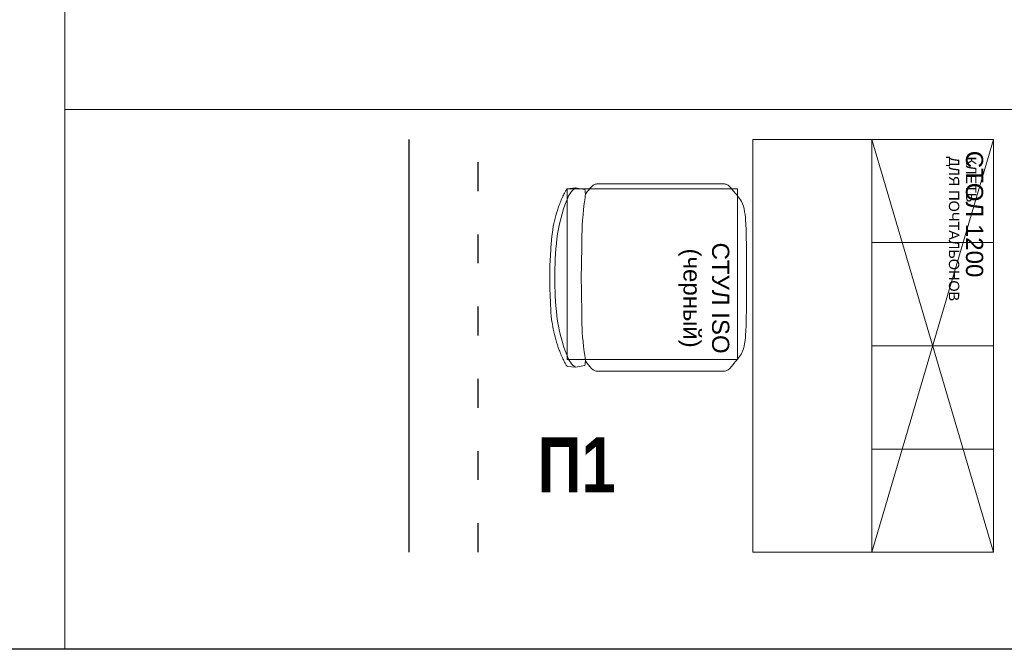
# Model space of a CAD drawing. Header units: millimetres. Extents: x -57464382 to 30606835, y -92609 to 65084.
# Tile 13 of 256: x -74635 to -71771, y -55394 to -53564. Entities that reach past the tile are written whole.
import ezdxf

# ---------------------------------------------------------------- set-up
doc = ezdxf.new("R2010")
doc.units = ezdxf.units.MM
doc.linetypes.add('ACAD_ISO03W100', pattern=[30, 12, -18])
doc.layers.get('0').update_dxf_attribs({"lineweight": 0})
doc.layers.get('Defpoints').update_dxf_attribs({"color": 30})
doc.layers.add('09_АР_Мебель', color=4, linetype='Continuous', lineweight=9)
doc.layers.add('17_АР_Текст', color=235, linetype='Continuous', lineweight=0)
doc.layers.add('1. ПОДЛОЖКА', color=7, linetype='Continuous', lineweight=0, true_color=0x9b9292)
doc.styles.add('_ТЕКСТОВЫЙ', font='arial.ttf', dxfattribs={"width": 0.8})
doc.styles.add('HVAC_AEP', font='arial.ttf')
doc.styles.get("Standard").update_dxf_attribs({"font": 'arial.ttf'})

# ---------------------------------------------------------------- blocks, each defined once
blk = doc.blocks.new('*T175')
at = {"color": 0, "linetype": 'ByBlock', "lineweight": -2, "transparency": 16777216}
for p, q in [((0, 0), (8500, 0)), ((0, 0), (0, -27939.3)), ((8500, 0), (8500, -27939.3)), ((0, -469.7), (8500, -469.7)), ((4500, -469.7), (4500, -27939.3)), ((0, -4969.7), (8500, -4969.7)), ((0, -9469.7), (8500, -9469.7)), ((0, -13269.7), (8500, -13269.7)), ((0, -16669.7), (8500, -16669.7)), ((0, -20469.7), (8500, -20469.7)), ((0, -24269.7), (8500, -24269.7)), ((0, -26370.4), (8500, -26370.4)), ((0, -27939.3), (8500, -27939.3))]:
    blk.add_line(p, q, dxfattribs=at)
at = {"color": 0, "lineweight": 15, "transparency": 16777216, "style": 'HVAC_AEP'}
for s, insert, char_height, width, attachment_point in [('{\\H0.83333x;\\C256;Готовые блоки (Барьеры, АРМ, Почтальоны)}', (4250, -234.8), 300, 8497, 5), ('{\\fCalibri|b0|i0|c204|p34;\\C256;Группа блоков 1200\\P\\PПо невозможности разместить стандартный барьер для приёма посылок, применить откидную столешницу для МГН}', (4550, -2719.7), 250, 3900, 4), ('{\\fCalibri|b0|i0|c204|p34;\\C256;Группа блоков 1400\\P\\PПо невозможности разместить стандартный барьер для приёма посылок, применить откидную столешницу для МГН}', (4550, -7219.7), 250, 3900, 4), ('{\\fCalibri|b0|i0|c204|p34;\\C256;Группа блоков \\P\\PПочта банк 1400}', (4550, -11369.7), 250, 3900, 4), ('{\\fCalibri|b0|i0|c204|p34;\\C256;Группа блоков \\P\\PПочта банк 1200}', (4550, -14969.7), 250, 3900, 4), ('{\\C256;ГРУППА МЕБЕЛИ ЦСУ (ЦЕНТР СОЦИАЛЬНЫХ УСЛУГ)\\P\\PЕсли не помещается в кабинете можно установить в клиентском зале }', (4550, -18569.7), 250, 3900, 4), ('{\\C256;ГРУППА МЕБЕЛИ ЦСУ (ЦЕНТР СОЦИАЛЬНЫХ УСЛУГ)\\P\\P\\fCalibri|b0|i0|c204|p34;Если нет места на стол 1400 ставим выноску на стол МГН 1200}', (4550, -22369.7), 250, 3900, 4)]:
    blk.add_mtext(s, dxfattribs=dict(at, insert=insert, char_height=char_height, width=width, attachment_point=attachment_point))
blk = doc.blocks.new('Стул')
at = {"layer": '09_АР_Мебель'}
for p, q in [((-272.5, 457.5), (-272.5, 187.5)), ((272.5, 457.5), (272.5, 187.5)), ((-260.4, 74.5), (-255.7, 101.9)), ((260.4, 74.5), (255.7, 101.9)), ((-258.2, 50.5), (-260.4, 74.5)), ((258.2, 50.5), (260.4, 74.5))]:
    blk.add_line(p, q, dxfattribs=at)
for points, knots in [([(-272.5, 457.5), (-272.4, 472.1), (-272.3, 489), (-272.4, 507.5), (-270, 520.3), (-248.9, 535.6), (-217.5, 565.6), (-133.5, 573.3), (-44.5, 572.4), (0, 571.9)], [8.626658, 8.626658, 8.626658, 8.626658, 52.521027, 59.234811, 64.047752, 90.891923, 131.116467, 194.375748, 330.080561, 330.080561, 330.080561, 330.080561]), ([(272.5, 457.5), (272.4, 472.1), (272.3, 489), (272.4, 507.5), (270, 520.3), (248.9, 535.6), (217.5, 565.6), (133.5, 573.3), (44.5, 572.4), (0, 571.9)], [8.626658, 8.626658, 8.626658, 8.626658, 52.521027, 59.234811, 64.047752, 90.891923, 131.116467, 194.375748, 330.080561, 330.080561, 330.080561, 330.080561]), ([(-272.5, 187.5), (-272.4, 172.9), (-272.3, 156), (-272.4, 137.5), (-270, 124.8), (-256.8, 115.2), (-246.3, 106.2), (-242.9, 103.4)], [8.626658, 8.626658, 8.626658, 8.626658, 52.521027, 59.234811, 64.047752, 90.891923, 104.088874, 104.088874, 104.088874, 104.088874]), ([(272.5, 187.5), (272.4, 172.9), (272.3, 156), (272.4, 137.5), (270, 124.8), (256.8, 115.2), (246.3, 106.2), (242.9, 103.4)], [8.626658, 8.626658, 8.626658, 8.626658, 52.521027, 59.234811, 64.047752, 90.891923, 104.088874, 104.088874, 104.088874, 104.088874]), ([(-0.3, 91.4), (-31.7, 92), (-98.1, 93.3), (-182.2, 94.1), (-246.1, 105.1), (-255.7, 101.9)], [0, 0, 0, 0, 90.957455, 191.98862, 225.938775, 225.938775, 225.938775, 225.938775]), ([(0.3, 91.4), (31.7, 92), (121.8, 93.3), (182.2, 94.1), (246.1, 105.1), (255.7, 101.9)], [0, 0, 0, 0, 90.957455, 191.98862, 225.938775, 225.938775, 225.938775, 225.938775]), ([(-260.4, 74.5), (-253.9, 62.9), (-172.6, 20.5), (-68.1, 14.1), (-0.3, 14.7), (-0.3, 14.7), (-0.3, 14.7), (-0.3, 14.7), (-0.2, 14.7), (-0.1, 14.7), (0, 14.7)], [260.49779, 260.49779, 260.49779, 260.49779, 300.495976, 508.274753, 508.274753, 508.274753, 508.27557, 508.27557, 508.27557, 508.603601, 508.603601, 508.603601, 508.603601]), ([(260.4, 74.5), (253.9, 62.9), (172.6, 20.5), (68.1, 14.1), (0.3, 14.7), (0.3, 14.7), (0.3, 14.7), (0.3, 14.7), (0.2, 14.7), (0.1, 14.7), (0, 14.7)], [260.49779, 260.49779, 260.49779, 260.49779, 300.495976, 508.274753, 508.274753, 508.274753, 508.27557, 508.27557, 508.27557, 508.603601, 508.603601, 508.603601, 508.603601]), ([(-258.2, 50.5), (-257.5, 50), (-256.8, 49.5), (-253.8, 47.4), (-251.5, 45.9), (-246.9, 43.2), (-244.6, 42), (-240.4, 39.9), (-238.5, 39), (-235.7, 37.7), (-234.7, 37.2), (-231.1, 35.6), (-228.6, 34.5), (-220.9, 31.2), (-215.8, 29.2), (-200.4, 23.5), (-190.2, 20.1), (-160.2, 11.7), (-140.4, 7.8), (-77.4, 2.5), (-57.9, 1.1), (-25.6, 0), (-12.9, -0.1), (-0.2, 0), (-0.2, 0), (-0.2, 0), (-0.2, 0), (-0.1, 0), (-0.1, 0), (0, 0)], [277.161154, 277.161154, 277.161154, 277.161154, 279.234061, 279.234061, 285.775653, 285.775653, 292.317245, 292.317245, 297.582633, 297.582633, 300.513609, 300.513609, 308.017478, 308.017478, 323.025215, 323.025215, 353.040689, 353.040689, 411.428043, 411.428043, 469.815397, 469.815397, 508.274753, 508.274753, 508.274753, 508.275601, 508.275601, 508.275601, 508.478317, 508.478317, 508.478317, 508.478317]), ([(258.2, 50.5), (257.5, 50), (256.8, 49.5), (253.8, 47.4), (251.5, 45.9), (246.9, 43.2), (244.6, 42), (240.4, 39.9), (238.5, 39), (235.7, 37.7), (234.7, 37.2), (231.1, 35.6), (228.6, 34.5), (220.9, 31.2), (215.8, 29.2), (200.4, 23.5), (190.2, 20.1), (160.2, 11.7), (140.4, 7.8), (101.1, 2.5), (57.9, 1.1), (25.6, 0), (12.9, -0.1), (0.2, 0), (0.2, 0), (0.2, 0), (0.2, 0), (0.1, 0), (0.1, 0), (0, 0)], [277.161154, 277.161154, 277.161154, 277.161154, 279.234061, 279.234061, 285.775653, 285.775653, 292.317245, 292.317245, 297.582633, 297.582633, 300.513609, 300.513609, 308.017478, 308.017478, 323.025215, 323.025215, 353.040689, 353.040689, 411.428043, 411.428043, 469.815397, 469.815397, 508.274753, 508.274753, 508.274753, 508.275601, 508.275601, 508.275601, 508.478317, 508.478317, 508.478317, 508.478317])]:
    blk.add_open_spline(points, degree=3, knots=knots, dxfattribs=at)
at = {"layer": '1. ПОДЛОЖКА'}
blk.add_lwpolyline([(237.8, 545.9), (-258.2, 545.9), (-258.2, 50.5), (237.8, 50.5)], close=True, dxfattribs=at)
at = {"flags": 1}
for tag, p in [('КОД_ОБОРУДОВАНИЯ', (13.3, 666.9)), ('ДОП_ИНФОРМАЦИЯ', (13.3, 614.7)), ('ДОГОВОР', (260.5, 569.2))]:
    blk.add_attdef(tag, p, '', height=25, dxfattribs=at)
at = {"layer": '09_АР_Мебель', "insert": (59.8, 447.9), "char_height": 50, "attachment_point": 5}
blk.add_mtext_dynamic_manual_height_columns('{\\C7;СТУЛ ISO\\P(черный)}', width=541.824, gutter_width=12.5, heights=[0], dxfattribs=at)
blk = doc.blocks.new('Стол 1200')
at = {"layer": '09_АР_Мебель'}
for p, q in [((0, -700), (0, 0)), ((0, 0), (1200, 0)), ((1200, 0), (1200, -700)), ((1200, -700), (0, -700))]:
    blk.add_line(p, q, dxfattribs=at)
at = {"flags": 1}
for tag, p in [('КОД_ОБОРУДОВАНИЯ', (28.5, 151)), ('ДОП_ИНФОРМАЦИЯ', (28.5, 98.8)), ('ДОГОВОР', (26.2, 44.6))]:
    blk.add_attdef(tag, p, '', height=25, dxfattribs=at)
at = {"layer": '09_АР_Мебель', "insert": (32.9, -30.3), "char_height": 50, "attachment_point": 1}
blk.add_mtext_dynamic_manual_height_columns('{\\C7;СТОЛ 1200}', width=500, gutter_width=12.5, heights=[0], dxfattribs=at)
blk = doc.blocks.new('Клеть для почтальонов')
at = {"layer": '09_АР_Мебель', "linetype": 'Continuous'}
for p, q in [((0, -354), (0, 0)), ((0, 0), (1200, 0)), ((1200, 0), (0, -354)), ((0, 0), (1200, -354)), ((0, 0), (0, -50)), ((300, 0), (300, -180.5)), ((600, 0), (600, -354)), ((900, 0), (900, -354)), ((1200, -354), (1200, 0)), ((300, -180.5), (300, -354)), ((0, -354), (1200, -354))]:
    blk.add_line(p, q, dxfattribs=at)
at = {"flags": 1}
for tag, p in [('КОД_ОБОРУДОВАНИЯ', (1.8, 155.4)), ('ДОП_ИНФОРМАЦИЯ', (1.8, 103.3)), ('ДОГОВОР', (-1.9, 48.7))]:
    blk.add_attdef(tag, p, '', height=25, dxfattribs=at)
at = {"layer": '09_АР_Мебель', "linetype": 'Continuous', "insert": (50, -50), "char_height": 30, "attachment_point": 1}
blk.add_mtext_dynamic_manual_height_columns('{\\C7;КЛЕТЬ \\PДЛЯ ПОЧТАЛЬОНОВ}', width=477.042, gutter_width=12.5, heights=[0], dxfattribs=at)
blk = doc.blocks.new('*U1575')
at = {"layer": '1. ПОДЛОЖКА'}
blk.add_lwpolyline([(-0.3, 0), (1200, 0), (1200, -700), (-0.3, -700)], close=True, dxfattribs=at)
at = {"layer": 'Defpoints', "color": 251, "linetype": 'ACAD_ISO03W100', "ltscale": 7}
blk.add_line((1200, -1500), (0, -1500), dxfattribs=at)
at = {"layer": 'Defpoints', "color": 251}
blk.add_line((1200, -1700), (0, -1700), dxfattribs=at)
for name, p in [('Стол 1200', (0, 0)), ('Стул', (401.5, -1291.1))]:
    blk.add_blockref(name, p)
at = {"color": 7, "linetype": 'Continuous'}
blk.add_blockref('Клеть для почтальонов', (0, 0), dxfattribs=at)

msp = doc.modelspace()

# ---------------------------------------------------------------- linework, layer by layer
at = {"layer": 'Defpoints'}
msp.add_lwpolyline([(39622.9, -55394.4), (-153407.1, -55394.4)], dxfattribs=at)

# ---------------------------------------------------------------- block references
msp.add_blockref('*T175', (-74504.5, -27455.1))
at = {"lineweight": 35, "rotation": 270}
msp.add_blockref('*U1575', (-71802, -53912.1), dxfattribs=at)

# ---------------------------------------------------------------- texts
at = {"layer": '17_АР_Текст', "insert": (-73129.2, -54778.1), "char_height": 160, "attachment_point": 1, "style": '_ТЕКСТОВЫЙ'}
msp.add_mtext_dynamic_manual_height_columns('{\\fArial|b1|i0|c204|p34;П1}', width=567.426, gutter_width=175000, heights=[504.5], dxfattribs=at)

doc.saveas('drawing.dxf')
